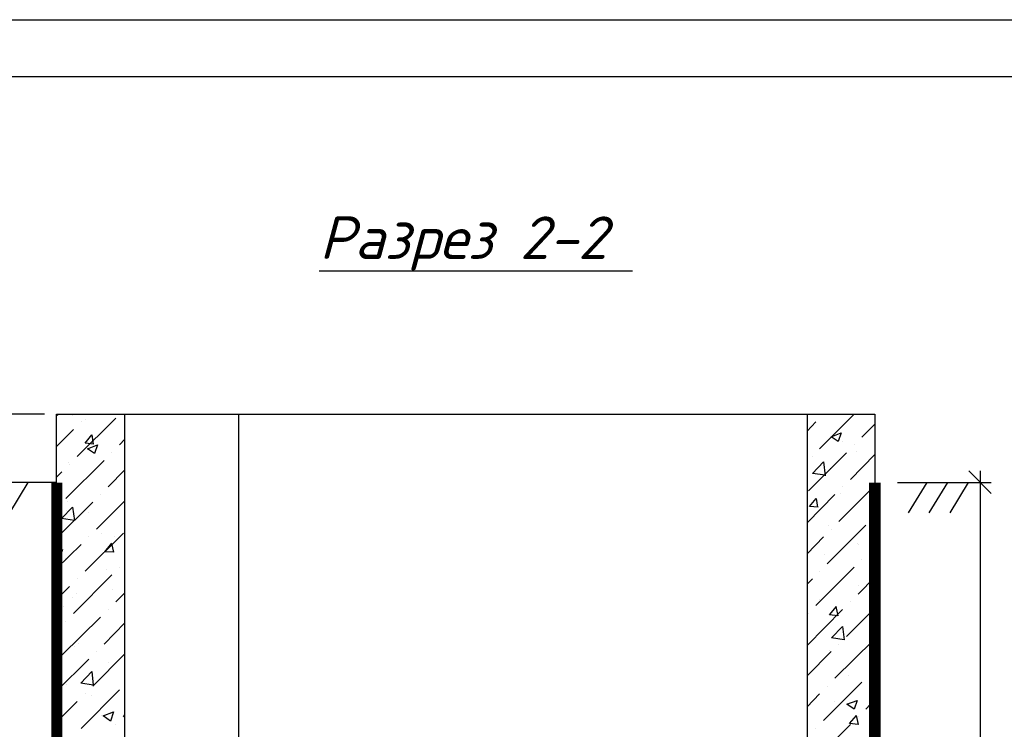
# Model space of a CAD drawing. Extents: x -119078 to 1619993, y 264752 to 340742.
# Tile 192 of 220: x 1063263 to 1071929, y 320669 to 326914. Entities that reach past the tile are written whole.
import ezdxf

# ---------------------------------------------------------------- set-up
doc = ezdxf.new("R2010")
doc.units = 0
doc.header["$MEASUREMENT"] = 0
for name, color, linetype in [('PDF _Геометрия', 250, 'Continuous'), ('PDF _Текст', 7, 'Continuous'), ('Ярлык', 1, 'Continuous')]:
    doc.layers.add(name, color=color, linetype=linetype)
doc.styles.add('ISO', font='times.ttf')
doc.styles.add('PDF ISOCPEUR Italic', font='isocpeui.ttf')

msp = doc.modelspace()

# ---------------------------------------------------------------- linework, layer by layer
at = {"layer": 'PDF _Геометрия', "lineweight": -3}
msp.add_lwpolyline([(1033984.021, 326913.75), (1075979.785, 326913.75), (1075979.785, 297220.375), (1033984.021, 297220.375)], dxfattribs=at)
at = {"layer": 'PDF _Геометрия', "lineweight": 30}
msp.add_lwpolyline([(1035982.207, 326414.204), (1075480.239, 326414.204), (1075480.239, 297719.921), (1035982.207, 297719.921)], close=True, dxfattribs=at)
at = {"layer": 'PDF _Геометрия', "color": 7, "lineweight": -3}
for points in [[(1065899.955, 324703.892), (1067800.772, 324703.892), (1068655.927, 324703.892)], [(1063482.659, 323442.326), (1062039.054, 323442.326)], [(1070192.667, 323442.326), (1070192.667, 316842.387), (1064189.644, 316842.387), (1064189.644, 323442.326)], [(1065188.737, 323442.326), (1065188.737, 316842.387)], [(1063588.495, 322841.177), (1061090.763, 322841.177)], [(1063334.488, 322841.177), (1063173.617, 322574.47)], [(1071246.795, 322841.177), (1071081.691, 322574.47)], [(1071428.833, 322841.177), (1071263.729, 322574.47)], [(1071610.871, 322841.177), (1071450, 322574.47)]]:
    msp.add_lwpolyline(points, dxfattribs=at)
at = {"layer": 'PDF _Геометрия', "color": 8, "lineweight": -3, "true_color": 0x767676}
for points in [[(1063588.495, 323429.626), (1063605.429, 323442.326)], [(1063707.031, 323442.326), (1063707.031, 323442.326)], [(1063732.432, 323433.859), (1063732.432, 323433.859)], [(1063770.533, 323069.783), (1064109.208, 323408.459)], [(1063846.735, 323399.992), (1063846.735, 323399.992)], [(1063872.136, 323442.326), (1063872.136, 323442.326)], [(1070302.737, 323137.518), (1070607.545, 323442.326)], [(1070336.604, 323442.326), (1070336.604, 323442.326)], [(1063588.495, 323158.685), (1063736.665, 323306.856)], [(1063804.4, 323374.591), (1063804.4, 323374.591)], [(1070192.667, 323294.156), (1070268.869, 323374.591)], [(1070675.28, 323239.121), (1070789.583, 323353.424)], [(1063914.47, 323179.853), (1063838.268, 323188.319), (1063897.536, 323260.288), (1063910.236, 323179.853)], [(1063965.271, 323260.288), (1063965.271, 323260.288)], [(1064143.076, 323171.386), (1064189.644, 323222.187)], [(1070501.709, 323205.253), (1070501.709, 323205.253)], [(1070607.545, 323171.386), (1070607.545, 323171.386)], [(1064075.341, 323103.651), (1064075.341, 323103.651)], [(1070205.368, 322769.209), (1070539.81, 323103.651)], [(1070239.235, 323069.783), (1070239.235, 323069.783)], [(1070573.677, 322866.578), (1070789.583, 323086.717)], [(1070624.479, 323112.117), (1070624.479, 323112.117)], [(1063668.93, 322701.473), (1064007.606, 323035.915)], [(1063694.331, 323018.982), (1063694.331, 323018.982)], [(1063702.798, 323002.048), (1063702.798, 323002.048)], [(1070353.538, 322904.679), (1070239.235, 322921.613), (1070336.604, 323023.215), (1070353.538, 322900.445)], [(1070395.873, 322968.18), (1070395.873, 322968.18)], [(1063588.495, 322887.745), (1063635.063, 322934.313)], [(1064041.473, 322803.076), (1064189.644, 322951.247)], [(1070472.075, 322498.268), (1070789.583, 322815.776)], [(1070505.942, 322803.076), (1070505.942, 322803.076)], [(1063601.195, 322752.275), (1063601.195, 322752.275)], [(1063630.829, 322756.508), (1063630.829, 322756.508)], [(1063973.738, 322735.341), (1063973.738, 322735.341)], [(1070192.667, 322485.568), (1070438.207, 322735.341)], [(1070290.037, 322625.271), (1070213.835, 322629.505), (1070273.103, 322701.473), (1070285.803, 322625.271)], [(1070489.008, 322748.041), (1070489.008, 322748.041)], [(1063588.495, 322350.098), (1063906.003, 322667.606)], [(1063601.195, 322633.738), (1063601.195, 322633.738)], [(1063681.631, 322676.073), (1063681.631, 322676.073)], [(1063939.871, 322430.533), (1064189.644, 322680.306)], [(1063677.397, 322595.637), (1063677.397, 322595.637)], [(1063867.902, 322578.704), (1063867.902, 322578.704)], [(1070776.883, 322532.136), (1070776.883, 322532.136)], [(1070370.472, 322125.725), (1070709.148, 322464.401)], [(1070378.939, 322464.401), (1070378.939, 322464.401)], [(1063838.268, 322062.223), (1064176.943, 322396.665)], [(1063872.136, 322362.798), (1063872.136, 322362.798)], [(1063986.438, 322396.665), (1063986.438, 322396.665)], [(1064100.741, 322362.798), (1064100.741, 322362.798)], [(1070192.667, 322214.627), (1070336.604, 322362.798)], [(1070404.34, 322430.533), (1070404.34, 322430.533)], [(1063588.495, 322083.391), (1063804.4, 322295.063)], [(1064071.107, 322303.53), (1064088.041, 322227.328), (1064011.839, 322231.561), (1064075.341, 322307.763)], [(1070632.946, 322307.763), (1070632.946, 322307.763)], [(1070645.646, 322295.063), (1070645.646, 322295.063)], [(1070743.015, 322227.328), (1070789.583, 322278.129)], [(1063588.495, 322231.561), (1063639.296, 322252.728), (1063613.895, 322176.526), (1063588.495, 322193.46)], [(1070345.071, 322210.394), (1070345.071, 322210.394)], [(1063664.697, 322172.293), (1063664.697, 322172.293)], [(1064143.076, 322096.091), (1064143.076, 322096.091)], [(1070268.869, 321757.415), (1070607.545, 322096.091)], [(1070675.28, 322159.593), (1070675.28, 322159.593)], [(1063736.665, 321689.68), (1064075.341, 322028.356)], [(1064024.539, 322074.924), (1064024.539, 322074.924)], [(1070302.737, 322062.223), (1070302.737, 322062.223)], [(1070641.412, 321859.018), (1070789.583, 322007.189)], [(1063588.495, 321812.45), (1063702.798, 321926.753)], [(1063770.533, 321994.488), (1063770.533, 321994.488)], [(1070192.667, 321947.92), (1070239.235, 321994.488)], [(1070645.646, 321930.987), (1070645.646, 321930.987)], [(1063766.299, 321863.252), (1063766.299, 321863.252)], [(1064083.808, 321901.353), (1064083.808, 321901.353)], [(1064109.208, 321791.283), (1064189.644, 321871.718)], [(1070776.883, 321880.185), (1070776.883, 321880.185)], [(1063647.763, 321748.949), (1063647.763, 321748.949)], [(1063728.198, 321825.151), (1063728.198, 321825.151)], [(1070298.503, 321808.217), (1070298.503, 321808.217)], [(1070446.674, 321748.949), (1070463.608, 321668.513), (1070391.639, 321676.98), (1070450.907, 321748.949)], [(1070573.677, 321791.283), (1070573.677, 321791.283)], [(1064041.473, 321723.548), (1064041.473, 321723.548)], [(1070192.667, 321406.04), (1070505.942, 321723.548)], [(1070205.368, 321689.68), (1070205.368, 321689.68)], [(1070539.81, 321486.475), (1070789.583, 321736.248)], [(1063635.063, 321321.371), (1063973.738, 321655.813)], [(1063668.93, 321621.945), (1063668.93, 321621.945)], [(1064007.606, 321418.74), (1064189.644, 321605.011)], [(1063588.495, 321541.51), (1063601.195, 321554.21)], [(1063749.366, 321401.806), (1063749.366, 321401.806)], [(1063779, 321427.207), (1063779, 321427.207)], [(1070438.207, 321118.165), (1070776.883, 321452.608)], [(1070472.075, 321418.74), (1070472.075, 321418.74)], [(1070759.949, 321456.841), (1070759.949, 321456.841)], [(1070768.416, 321414.507), (1070768.416, 321414.507)], [(1063630.829, 321325.604), (1063630.829, 321325.604)], [(1063906.003, 321050.43), (1064189.644, 321334.071)], [(1063939.871, 321355.238), (1063939.871, 321355.238)], [(1070192.667, 321139.333), (1070404.34, 321355.238)], [(1070391.639, 321359.472), (1070391.639, 321359.472)], [(1063588.495, 321003.862), (1063872.136, 321287.503)], [(1064045.707, 321257.869), (1064045.707, 321257.869)], [(1064189.644, 321279.036), (1064189.644, 321279.036)], [(1064189.644, 321279.036), (1064189.644, 321279.036)], [(1070556.744, 321139.333), (1070556.744, 321139.333)], [(1070743.015, 321152.033), (1070743.015, 321152.033)], [(1063677.397, 321067.364), (1063677.397, 321067.364)], [(1070336.604, 320745.622), (1070675.28, 321084.298)], [(1063804.4, 320677.887), (1064143.076, 321016.563)], [(1063838.268, 320982.695), (1063838.268, 320982.695)], [(1063897.536, 320965.761), (1063897.536, 320965.761)], [(1070192.667, 320868.392), (1070302.737, 320982.695)], [(1070370.472, 321050.43), (1070370.472, 321050.43)], [(1070747.249, 321033.497), (1070747.249, 321033.497)], [(1063588.495, 320732.922), (1063770.533, 320914.96)], [(1063618.129, 320906.493), (1063618.129, 320906.493)], [(1070433.974, 320910.727), (1070433.974, 320910.727)], [(1070709.148, 320847.225), (1070789.583, 320931.894)], [(1070751.482, 320953.061), (1070751.482, 320953.061)], [(1064176.943, 320779.49), (1064189.644, 320796.424)], [(1063982.205, 320787.957), (1063982.205, 320787.957)], [(1064109.208, 320711.755), (1064109.208, 320711.755)], [(1070239.235, 320377.313), (1070573.677, 320711.755)], [(1070624.479, 320792.19), (1070641.412, 320711.755), (1070565.21, 320720.222), (1070628.712, 320792.19)], [(1070641.412, 320779.49), (1070641.412, 320779.49)], [(1070268.869, 320677.887), (1070268.869, 320677.887)]]:
    msp.add_lwpolyline(points, dxfattribs=at)
at = {"layer": 'PDF _Геометрия', "color": 7, "lineweight": -3}
msp.add_lwpolyline([(1070789.583, 323442.326), (1070789.583, 316241.238), (1063588.495, 316241.238), (1063588.495, 323442.326)], close=True, dxfattribs=at)
at = {"layer": 'PDF _Геометрия', "color": 8, "lineweight": -3, "true_color": 0x767676}
for points in [[(1070493.242, 323277.222), (1070467.841, 323201.02), (1070404.34, 323243.354)], [(1063948.337, 323171.386), (1063922.937, 323095.184), (1063859.435, 323137.518)], [(1063745.132, 322506.735), (1063630.829, 322523.669), (1063728.198, 322625.271)], [(1070518.643, 321456.841), (1070408.573, 321473.775), (1070505.942, 321575.377)], [(1063910.236, 321058.897), (1063800.167, 321075.831), (1063897.536, 321177.434)], [(1070632.946, 320923.427), (1070607.545, 320847.225), (1070544.043, 320889.559)], [(1064088.041, 320821.824), (1064062.64, 320741.389), (1063999.139, 320787.957)]]:
    msp.add_lwpolyline(points, close=True, dxfattribs=at)
at = {"layer": 'PDF _Геометрия', "color": 7, "lineweight": -3, "const_width": 97.369}
msp.add_lwpolyline([(1063590.611, 322841.177), (1063590.611, 316243.355), (1063389.523, 316243.355), (1063389.523, 316042.266)], dxfattribs=at)
at = {"layer": 'PDF _Геометрия', "color": 7, "lineweight": -3}
msp.add_lwpolyline([(1070990.672, 316042.266, 101.603, 101.603, 0), (1070990.672, 316243.355, 101.603, 101.603, 0), (1070789.583, 316243.355, 101.603, 101.603, 0), (1070789.583, 322841.177, 0, 0, 0), (1073291.548, 322841.177, 0, 0, 0)], format="xyseb", dxfattribs=at)
at = {"layer": 'PDF _Геометрия', "color": 251, "lineweight": -3, "true_color": 0x535353}
for points in [[(1071814.076, 322743.808), (1071615.105, 322942.78)], [(1071716.707, 322942.78), (1071716.707, 316740.785)], [(1070988.555, 322841.177), (1071814.076, 322841.177)]]:
    msp.add_lwpolyline(points, dxfattribs=at)

# ---------------------------------------------------------------- texts
at = {"layer": 'PDF _Текст', "lineweight": 30, "insert": (1065899.955, 324706.2), "char_height": 374.9679, "attachment_point": 7, "style": 'PDF ISOCPEUR Italic'}
msp.add_mtext('Разрез 2-2', dxfattribs=at)
at = {"layer": 'Ярлык', "color": 165, "lineweight": 50, "char_height": 253.56783, "attachment_point": 1, "style": 'ISO'}
for s, insert, width in [('\\pi5485.19957;{\\fISOCPEUR|b0|i1|c204|p34;\\H2.7606x;\\C167;\\c8277566;ООО  \\fISOCPEUR|b0|i1|c0|p34;"UNIVER  PRO STILE"\\fISOCPEUR|b1|i1|c204|p34;\\Q15;\\T1.25; \\fArial|b1|i0|c204|p34;\\H0.36224x;\\T1.15;   \\fArial|b0|i0|c204|p34;\\T1;          }', (-90957.556, 325671.286), 25625.47242), ('\\pi5485.19957;{\\fISOCPEUR|b0|i1|c204|p34;\\H2.7606x;\\C167;\\c8277566;ООО  \\fISOCPEUR|b0|i1|c0|p34;"UNIVER  PRO STILE"\\fISOCPEUR|b1|i1|c204|p34;\\Q15;\\T1.25; \\fArial|b1|i0|c204|p34;\\H0.36224x;\\T1.15;   \\fArial|b0|i0|c204|p34;\\T1;          }', (-41908.934, 325671.286), 25625.47242), ('{\\C167;\\c8277566;             \\P\\P\\pi6540.45083;\\fISOCPEUR|b0|i1|c204|p34;\\H0.98593x;Лицензия  \\fISOCPEUR|b0|i1|c0|p34;№ 072193 \\fISOCPEUR|b0|i1|c204|p34;от \\fISOCPEUR|b0|i1|c0|p34;3 \\fISOCPEUR|b0|i1|c204|p34;апреля \\fISOCPEUR|b0|i1|c0|p34;202\\fISOCPEUR|b0|i1|c204|p34;3г\\fISOCPEUR|b0|i1|c0|p34;. \\P\\pi2223.49782;\\fISOCPEUR|b0|i1|c204|p34;Министерство строительства и жилищно-коммунального хозяйства Республики Узбекистан}', (-89126.802, 324659.709), 19682.04146), ('{\\C167;\\c8277566;             \\P\\P\\pi6540.45083;\\fISOCPEUR|b0|i1|c204|p34;\\H0.98593x;Лицензия  \\fISOCPEUR|b0|i1|c0|p34;№ 072193 \\fISOCPEUR|b0|i1|c204|p34;от \\fISOCPEUR|b0|i1|c0|p34;3 \\fISOCPEUR|b0|i1|c204|p34;апреля \\fISOCPEUR|b0|i1|c0|p34;202\\fISOCPEUR|b0|i1|c204|p34;3г\\fISOCPEUR|b0|i1|c0|p34;. \\P\\pi2223.49782;\\fISOCPEUR|b0|i1|c204|p34;Министерство строительства и жилищно-коммунального хозяйства Республики Узбекистан}', (-40078.181, 324659.709), 19682.04146)]:
    msp.add_mtext(s, dxfattribs=dict(at, insert=insert, width=width))

doc.saveas('drawing.dxf')
